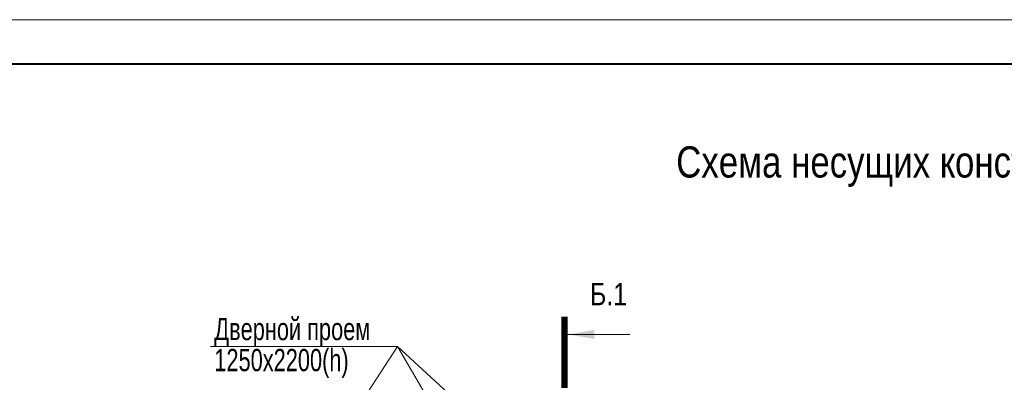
# Model space of a CAD drawing. Extents: x -8631841 to -8525813, y 4017860 to 4564755.
# Tile 84 of 112: x -8601002 to -8578889, y 4469540 to 4477674. Entities that reach past the tile are written whole.
import ezdxf
from ezdxf.enums import TextEntityAlignment as Align

# ---------------------------------------------------------------- set-up
doc = ezdxf.new("R2010")
doc.units = 0
doc.header["$LTSCALE"] = 1000
doc.header["$MEASUREMENT"] = 0
for name, color, linetype, lineweight in [('CК-400-Т(двери)', 7, 'Continuous', 20), ('СК-200-Р(амка)', 7, 'Continuous', 40), ('СК-210-Р-РАМКА ЛИНИИ ТОНКИЕ', 7, 'Continuous', 15), ('СК-220-Р-РАМКА ТЕКСТ', 7, 'Continuous', 15), ('СК-400-Т(екст)', 7, 'Continuous', 20), ('СК-500-С(ечения)', 5, 'Continuous', 40)]:
    doc.layers.add(name, color=color, linetype=linetype, lineweight=lineweight)
doc.styles.add('ARIAL_annotative', font='arial.ttf', dxfattribs={"width": 0.8, "height": 2.5})
doc.styles.add('RUSS', font='arial.ttf', dxfattribs={"width": 0.8})

# ---------------------------------------------------------------- blocks, each defined once
blk = doc.blocks.new('Сечение')
at = {"layer": 'СК-500-С(ечения)', "linetype": 'Continuous', "lineweight": 15, "ltscale": 100}
blk.add_line((-200, -35), (-200, -735), dxfattribs=at)
at = {"layer": 'СК-500-С(ечения)', "linetype": 'Continuous', "ltscale": 100, "const_width": 70}
blk.add_lwpolyline([(-400, 0), (400, 0)], dxfattribs=at)
at = {"layer": 'СК-500-С(ечения)', "linetype": 'Continuous', "ltscale": 100}
blk.add_solid([(-200, -35), (-250, -335), (-150, -335)], dxfattribs=at)
blk = doc.blocks.new('*U1228')
at = {"layer": 'СК-400-Т(екст)', "ltscale": 100, "xscale": 0.01, "yscale": 0.01, "zscale": 0.01, "rotation": 89.99999999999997}
blk.add_blockref('Сечение', (0, -113.53), dxfattribs=at)
at = {"layer": 'СК-500-С(ечения)', "color": 0, "ltscale": 100, "style": 'ARIAL_annotative', "width": 0.8}
blk.add_attdef('НОМЕР_СЕЧЕНИЯ_1_1(НОМЕР_ЛИСТА)', text='', height=2.5, rotation=180, dxfattribs=at).set_placement((6.74, -1.23), align=Align.RIGHT)
blk.add_attdef('НОМЕР_СЕЧЕНИЯ_2_1(НОМЕР_ЛИСТА)', text='', height=2.5, rotation=180, dxfattribs=at).set_placement((6.74, -115.56), align=Align.BOTTOM_LEFT)

msp = doc.modelspace()

# ---------------------------------------------------------------- linework, layer by layer
at = {"layer": 'CК-400-Т(двери)'}
for q in [(-8588837.1, 4466976.7), (-8588907.1, 4464226.6)]:
    msp.add_line((-8592518.5, 4470339), q, dxfattribs=at)
at = {"layer": 'CК-400-Т(двери)', "color": 7}
msp.add_lwpolyline([(-8596713.5, 4470339), (-8592518.5, 4470339), (-8594706.7, 4466972.3)], dxfattribs=at)
at = {"layer": 'СК-200-Р(амка)'}
msp.add_line((-8529183.8, 4476673.8), (-8608183.8, 4476673.8), dxfattribs=at)
at = {"layer": 'СК-210-Р-РАМКА ЛИНИИ ТОНКИЕ'}
msp.add_line((-8612183.8, 4477673.8), (-8528183.8, 4477673.8), dxfattribs=at)

# ---------------------------------------------------------------- block references
at = {"layer": 'СК-500-С(ечения)'}
ref = msp.add_blockref('*U1228', (-8588766.1, 4447506.7), dxfattribs=dict(at, xscale=-200, yscale=200, zscale=200, rotation=180))
ref.add_attrib('НОМЕР_СЕЧЕНИЯ_2_1(НОМЕР_ЛИСТА)', 'Б.1', dxfattribs={"color": 1, "ltscale": 100, "height": 500, "style": 'ARIAL_annotative', "width": 0.8}).set_placement((-8588193.9, 4471116.8), align=Align.BOTTOM_LEFT)

# ---------------------------------------------------------------- texts
at = {"layer": 'CК-400-Т(двери)', "color": 7, "insert": (-8596630.1, 4470984.7), "char_height": 500, "width": 4535.799, "attachment_point": 1, "line_spacing_factor": 0.835689, "style": 'RUSS'}
msp.add_mtext('{\\W0.7;Дверной проем\\P1250х2200(h)}', dxfattribs=at)
at = {"layer": 'СК-220-Р-РАМКА ТЕКСТ', "color": 7, "style": 'RUSS', "width": 0.8}
msp.add_text('Схема несущих конструкций 8-го - 10-го этажей.', height=700, dxfattribs=at).set_placement((-8586257.6, 4474133))

doc.saveas('drawing.dxf')
